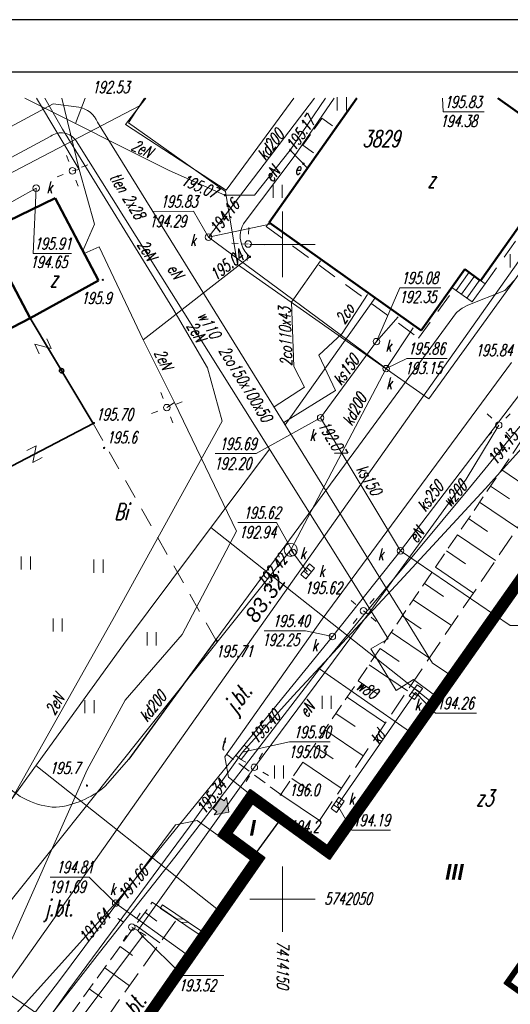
# Model space of a CAD drawing. Extents: x 7391510 to 7412510, y 5735368 to 5750218.
# Tile 11 of 15: x 7397742 to 7401488, y 5742699 to 5750218. Entities that reach past the tile are written whole.
import ezdxf
from ezdxf.enums import TextEntityAlignment as Align

# ---------------------------------------------------------------- set-up
doc = ezdxf.new("R2010")
doc.units = 0
for name, pattern in [('1', [0]), ('2', [1.5, 1, -0.5]), ('4', [2.5, 1.5, -1]), ('BGS', [0]), ('BUD', [0]), ('KOS', [2, 1, -1]), ('WSD', [2.45, 1.75, -0.7]), ('WSQ', [1.75, 1.25, -0.5])]:
    doc.linetypes.add(name, pattern=pattern)
for name, color, linetype, lineweight in [('0.05', 25, 'Continuous', 5), ('0.18', 222, 'Continuous', 18), ('0.30', 7, 'Continuous', 30), ('CHODNIK', 251, 'Continuous', 9), ('DZIALKI_L_0', 96, '1', 18), ('EBUOA_T_1_T_0', 7, 'Continuous', 25), ('EBUPP_L_1', 7, 'BUD', 50), ('EBUPP_L_1_L_0', 7, '1', 50), ('KANALIZACJ_T_0', 36, 'Continuous', 18), ('KRAWEDZ_L_1', 7, '2', 18), ('KRZYZE_L_0', 7, '1', 18), ('KRZYZE_T_0', 7, 'Continuous', 18), ('MUR_OPOR_L_0', 7, 'KOS', 18), ('NIEZIDENTYF_T_0', 7, 'Continuous', 18), ('NUMERY_DZIALEK_T_0', 96, 'Continuous', 25), ('NUMERY_UZYTKOW_T_0', 96, 'Continuous', 25), ('OGRODZENIE_L_0', 7, 'BGS', 35), ('PRZEHACZ_T_0', 7, 'Continuous', 15), ('RZEDNE_T_0', 7, 'Continuous', 18), ('SCHODY_L_0', 7, '1', 18), ('SDROK_T_0_T_0', 7, 'Continuous', 25), ('SDROK_T_1_T_0', 7, 'Continuous', 25), ('SDRPK_L_3_L_0', 7, '1', 18), ('SDRPK_L_5_L_0', 7, '1', 0), ('TELEFON_L_0', 30, '1', 18), ('TELEFON_T_0', 30, 'Continuous', 18), ('UCCOO_T_2_T_0', 212, 'Continuous', 18), ('UCCPOR_L_4_L_0', 212, '1', 18), ('UEEOA_T_3_T_0', 1, 'Continuous', 18), ('UEEOC_T_3_T_0', 1, 'Continuous', 18), ('UEEOO_T_3_T_0', 1, 'Continuous', 18), ('UEEPA_T_1_T_0', 1, 'Continuous', 18), ('UEEPA_T_3_T_0', 7, 'Continuous', 18), ('UEEPON_L_1_L_0', 1, '1', 18), ('UKKOA_T_0_T_0', 36, 'Continuous', 18), ('UKKOA_T_2_T_0', 36, 'Continuous', 18), ('UKKOC_T_0_T_0', 36, 'Continuous', 18), ('UKKOC_T_2_T_0', 36, 'Continuous', 18), ('UKKOO_T_0_T_0', 36, 'Continuous', 18), ('UKKOO_T_2_T_0', 36, 'Continuous', 18), ('UKKPA_T_1_T_0', 36, 'Continuous', 18), ('UKKPA_T_5_T_0', 36, 'Continuous', 18), ('UKKPOD_L_1_L_0', 36, '1', 18), ('UKKPOR_L_1_L_0', 36, '1', 18), ('UTTPA_T_2_T_0', 30, 'Continuous', 18), ('UTTPO_L_1_L_0', 30, '1', 18), ('UWWOO_T_0_T_0', 5, 'Continuous', 18), ('UWWPO_L_0_L_0', 5, '1', 18), ('UZBOA_L_0_L_0', 212, '1', 18), ('WUKOS_T_0_T_0', 34, 'Continuous', 18), ('WUKOS_T_1_T_0', 7, 'Continuous', 18), ('WUKPS_L_2_L_0', 7, '1', 18), ('ZAGOSPODAR_T_0', 7, 'Continuous', 18), ('zasilanie', 6, 'Continuous', 20)]:
    doc.layers.add(name, color=color, linetype=linetype, lineweight=lineweight)
doc.layers.add('WYMIARY', color=7, linetype='Continuous')
doc.styles.add('mapa', font='romans.shx', dxfattribs={"width": 0.67, "oblique": 15})
doc.styles.add('PS-opis-bg', font='ariali.ttf', dxfattribs={"height": 115})
doc.styles.add('style5', font='arialbi.ttf', dxfattribs={"height": 130})
doc.dimstyles.new('500', dxfattribs={"dimtxt": 115, "dimasz": 55, "dimexe": 50, "dimexo": 50, "dimgap": 34, "dimtad": 1, "dimlfac": 0.01, "dimzin": 1, "dimdsep": 46, "dimtxsty": 'PS-opis-bg', "dimblk": 'DOT', "dimcen": 30, "dimdle": 20, "dimclrd": 7, "dimclre": 7, "dimazin": 0, "dimtfac": 1.2, "dimtmove": 2, "dimatfit": 3, "dimldrblk": 'DOT', "dimfxl": 0, "dimtolj": 1, "dimlwd": 9, "dimlwe": 5, "dimarcsym": 0})

# ---------------------------------------------------------------- blocks, each defined once
blk = doc.blocks.new('PRH')
at = {"color": 0}
for p, q in [((-0.4, 0.5), (0.4, 0.5)), ((0.4, 0.5), (-0.4, -0.5)), ((-0.4, -0.5), (0.4, -0.5))]:
    blk.add_line(p, q, dxfattribs=at)
blk = doc.blocks.new('WSU')
h = blk.add_hatch(color=251)
edge = h.paths.add_edge_path()
edge.add_arc((0, 0), 0.05, 0, 360)
at = {"color": 251}
blk.add_circle((0, 0), 0.05, dxfattribs=at)
blk = doc.blocks.new('WLD')
at = {"color": 0}
blk.add_lwpolyline([(0.5, 0.25), (0.5, -0.25), (-0.5, -0.25), (-0.5, 0.25)], close=True, dxfattribs=at)
blk = doc.blocks.new('UGE')
blk.add_circle((0, 0), 0.0625)
blk = doc.blocks.new('ARM')
blk.add_circle((0, 0), 0.0625)
blk = doc.blocks.new('SLS')
at = {"color": 251}
blk.add_circle((0, 0), 0.25, dxfattribs=at)
blk = doc.blocks.new('LAT')
at = {"color": 0}
for p, q in [((-0.884, 0.884), (-0.534, 0.534)), ((0.884, 0.884), (0.534, 0.534)), ((-0.884, -0.884), (-0.534, -0.534)), ((0.884, -0.884), (0.534, -0.534))]:
    blk.add_line(p, q, dxfattribs=at)
blk = doc.blocks.new('WLZ')
at = {"color": 251}
blk.add_circle((0, 0), 0.25, dxfattribs=at)
blk.add_circle((0, 0), 0.25, dxfattribs=at)
blk = doc.blocks.new('KRA')
at = {"color": 0}
for p, q in [((-0.5, -0.25), (-0.5, 0.25)), ((-0.5, 0.25), (0.55, 0.25)), ((-0.15, 0.25), (-0.15, -0.25)), ((0.2, 0.25), (0.2, -0.25)), ((0.55, 0.25), (0.55, -0.25)), ((0.55, -0.25), (-0.5, -0.25))]:
    blk.add_line(p, q, dxfattribs=at)
blk = doc.blocks.new('WSP')
h = blk.add_hatch(color=256)
edge = h.paths.add_edge_path()
edge.add_arc((0, 0), 0.05, 0, 360)
at = {"color": 0}
blk.add_circle((0, 0), 0.05, dxfattribs=at)
blk = doc.blocks.new('TRA1')
at = {"color": 251}
for p, q in [((-0.35, -0.5), (-0.35, 0.5)), ((0.35, -0.5), (0.35, 0.5))]:
    blk.add_line(p, q, dxfattribs=at)
blk = doc.blocks.new('MAPA SZKIC')
at = {"color": 251, "linetype": 'ByBlock', "ltscale": 100}
blk.add_line((7440088.8, 5742646.7, 19571), (7439423.8, 5741734.7, 19564), dxfattribs=at)
at = {"layer": 'DZIALKI_L_0', "linetype": '1', "ltscale": 100}
for p, q in [((7437213.8, 5745528.7), (7439506.8, 5746724.7)), ((7439506.8, 5746724.7), (7439422.8, 5746595.7)), ((7439506.8, 5746724.7), (7439544.1, 5746782.5)), ((7441715.8, 5744487.7), (7443291.8, 5746670.7)), ((7439422.8, 5746595.7), (7440162.8, 5746070.7)), ((7440162.8, 5746070.7), (7440254.8, 5745512.7)), ((7440254.8, 5745512.7), (7441715.8, 5744487.7))]:
    blk.add_line(p, q, dxfattribs=at)
at = {"layer": 'EBUPP_L_1', "color": 251, "linetype": '1', "ltscale": 100}
blk.add_line((7439119.8, 5739188.7), (7440359.8, 5740967.7), dxfattribs=at)
at = {"layer": 'EBUPP_L_1_L_0', "color": 251, "linetype": '1', "ltscale": 100}
for p, q in [((7440496.8, 5745833.7), (7441166.2, 5746782.5)), ((7442241.2, 5746782.5), (7442687.8, 5746465.7)), ((7442602.8, 5746086.7), (7442110.8, 5745388.7)), ((7438861.8, 5746020.7), (7438324.8, 5745759.7)), ((7439192.8, 5745391.7), (7438861.8, 5746020.7)), ((7441657.8, 5745009.7), (7440496.8, 5745833.7)), ((7438324.8, 5745759.7), (7438671.8, 5745103.7)), ((7438324.8, 5745759.7), (7438671.8, 5745103.7)), ((7441989.8, 5745476.7), (7441657.8, 5745009.7)), ((7442110.8, 5745388.7), (7441989.8, 5745476.7)), ((7438671.8, 5745103.7), (7439192.8, 5745391.7)), ((7438671.8, 5745103.7), (7437505.8, 5744494.7)), ((7440939.8, 5741074.7), (7443194.8, 5744275.7)), ((7440107.8, 5741153.7), (7440350.8, 5741500.7)), ((7440350.8, 5741500.7), (7440939.8, 5741074.7)), ((7440359.8, 5740967.7), (7440107.8, 5741153.7)), ((7439119.8, 5739188.7), (7440359.8, 5740967.7))]:
    blk.add_line(p, q, dxfattribs=at)
at = {"layer": 'KRAWEDZ_L_1', "color": 251, "linetype": '2', "ltscale": 100}
for p, q in [((7440753.5, 5746423.7), (7440899.2, 5746630.2)), ((7440899.2, 5746630.2), (7441005.7, 5746555)), ((7440753.5, 5746423.7), (7440860, 5746348.5)), ((7440585, 5741464.5), (7440171.9, 5741772.4))]:
    blk.add_line(p, q, dxfattribs=at)
at = {"layer": 'KRZYZE_L_0', "color": 251, "linetype": '1', "ltscale": 100}
for p, q in [((7440598.8, 5745416.7), (7440598.8, 5745916.7)), ((7440348.8, 5745666.7), (7440848.8, 5745666.7)), ((7440598.8, 5740416.7), (7440598.8, 5740916.7)), ((7440348.8, 5740666.7), (7440848.8, 5740666.7))]:
    blk.add_line(p, q, dxfattribs=at)
at = {"layer": 'MUR_OPOR_L_0', "color": 251, "linetype": '1', "ltscale": 100}
for p, q in [((7439665.1, 5740597.3), (7439682.1, 5740621.8)), ((7439682.1, 5740621.8), (7439978.6, 5740420.9)), ((7439665.1, 5740597.3), (7439961.6, 5740396.5)), ((7439790.3, 5740512.5), (7439836.9, 5740516.9)), ((7439827.3, 5740487.4), (7439873.9, 5740491.9))]:
    blk.add_line(p, q, dxfattribs=at)
at = {"layer": 'OGRODZENIE_L_0', "color": 251, "linetype": 'BGS', "ltscale": 100}
for p, q in [((7439151.8, 5744299.7, 19570), (7438671.8, 5745103.7)), ((7437506.8, 5743435.7), (7439151.8, 5744299.7, 19570))]:
    blk.add_line(p, q, dxfattribs=at)
at = {"layer": 'OGRODZENIE_L_0', "color": 251, "linetype": '1', "ltscale": 100}
blk.add_circle((7438911.8, 5744701.7, 9785), 16.9, dxfattribs=at)
at = {"layer": 'SCHODY_L_0', "color": 251, "linetype": '1', "ltscale": 100}
for p, q in [((7442022.5, 5745453.5), (7441924, 5745315)), ((7441989.8, 5745476.7), (7442144.7, 5745366.6)), ((7442063.2, 5745424.5), (7441964.8, 5745286)), ((7442104, 5745395.5), (7442005.5, 5745257)), ((7442144.7, 5745366.6), (7442046.3, 5745228)), ((7441891.3, 5745338.2), (7442046.3, 5745228))]:
    blk.add_line(p, q, dxfattribs=at)
at = {"layer": 'SDRPK_L_3_L_0', "color": 251, "linetype": '1', "ltscale": 100}
for p, q in [((7439554.8, 5746782.5), (7439399.7, 5746581.7)), ((7440543.7, 5746592.9), (7440685.8, 5746782.5)), ((7439399.7, 5746581.7), (7440169.2, 5746081.5)), ((7440169.2, 5746081.5), (7440543.7, 5746592.9)), ((7442367.8, 5745389.7, 19584), (7442295.8, 5745315.7, 19583)), ((7442345.4, 5744763.5), (7440901.3, 5742804.1)), ((7440901.3, 5742804.1), (7440158.4, 5741753.3)), ((7440158.4, 5741753.3), (7440186.5, 5741598.3)), ((7440186.5, 5741598.3), (7440334.9, 5741478.1)), ((7439781.8, 5741233.9), (7438887, 5740036)), ((7439946.8, 5741268.1), (7439781.8, 5741233.9)), ((7440107.8, 5741153.7), (7439946.8, 5741268.1)), ((7438887, 5740036), (7438557.3, 5739604.6))]:
    blk.add_line(p, q, dxfattribs=at)
at = {"layer": 'SDRPK_L_3_L_0', "color": 251, "ltscale": 100}
blk.add_line((7439243.8, 5741528.7, 19493), (7439423.8, 5741734.7, 19564), dxfattribs=at)
at = {"layer": 'SDRPK_L_3_L_0', "color": 251, "ltscale": 100, "elevation": 19583}
blk.add_lwpolyline([(7442295.8, 5745315.7), (7442012.8, 5745202.7), (7441968.8, 5745179.7), (7441926.8, 5745147.7), (7441178.8, 5744126.7), (7440088.8, 5742646.7)], dxfattribs=at)
at = {"layer": 'SDRPK_L_3_L_0', "color": 251, "ltscale": 100}
for centre, radius, start, end in [((7438897.1, 5741944.8, 19493), 577.7, 221.40106, 267.28941), ((7438800.3, 5742044.1, 19493), 679.9, 275.86599, 310.71454)]:
    blk.add_arc(centre, radius, start, end, dxfattribs=at)
at = {"layer": 'SDRPK_L_5_L_0', "color": 251, "linetype": '4', "ltscale": 100}
for p, q in [((7442144.7, 5745366.6), (7442665.5, 5746094.1)), ((7440496.8, 5745833.7), (7440473.9, 5745802.6)), ((7440473.9, 5745802.6), (7441637.8, 5744951.5)), ((7441637.8, 5744951.5), (7441908.4, 5745326.1)), ((7438670.8, 5745102.7, 19573), (7439151.8, 5744299.7, 19570)), ((7439151.8, 5744299.7, 19570), (7440088.8, 5742646.7, 19571))]:
    blk.add_line(p, q, dxfattribs=at)
at = {"layer": 'TELEFON_L_0', "linetype": '1', "ltscale": 100}
for p, q in [((7442146.6, 5743800.7), (7442495.2, 5744185.8)), ((7441463, 5743060.5), (7442146.6, 5743800.7)), ((7440680.2, 5742220.2), (7441463, 5743060.5)), ((7440293.1, 5741787.7), (7440680.2, 5742220.2)), ((7439885.6, 5741216.1), (7440293.1, 5741787.7)), ((7438967.5, 5739973.4), (7439885.6, 5741216.1)), ((7438388, 5739162.5), (7438967.5, 5739973.4))]:
    blk.add_line(p, q, dxfattribs=at)
at = {"layer": 'UCCPOR_L_4_L_0', "linetype": '1', "ltscale": 100}
for p, q in [((7440665.8, 5745224.4), (7440889.1, 5745542.2)), ((7441246.8, 5745283.2), (7441054.5, 5744985.2)), ((7440683.8, 5744733.7), (7440665.8, 5745224.4)), ((7441054.5, 5744985.2), (7440876.5, 5744821.5)), ((7440876.5, 5744821.5), (7441002.4, 5744550)), ((7440765.8, 5744576.1), (7440683.8, 5744733.7)), ((7440533.7, 5744424.9), (7440765.8, 5744576.1)), ((7441002.4, 5744550), (7440607.6, 5744305.7))]:
    blk.add_line(p, q, dxfattribs=at)
at = {"layer": 'UEEOC_T_3_T_0', "ltscale": 100}
for p, q in [((7439016.8, 5746589.3), (7439090.9, 5746782.5)), ((7439529.6, 5740382.6), (7439836.6, 5740082.7)), ((7439836.6, 5740082.7), (7440149.3, 5740082.7))]:
    blk.add_line(p, q, dxfattribs=at)
at = {"layer": 'UEEPON_L_1_L_0', "linetype": '1', "ltscale": 100}
for p, q in [((7438631.6, 5746782.5), (7439733, 5746230)), ((7438721.3, 5746782.5), (7439047, 5746238.4)), ((7438782.8, 5746782.5), (7438918.7, 5746547.2)), ((7440657.9, 5746387), (7440927, 5746782.5)), ((7440686.9, 5746338), (7440993.2, 5746782.5)), ((7438918.7, 5746547.2), (7439761, 5745176)), ((7440313.4, 5745842.6), (7440686.9, 5746338)), ((7440384.2, 5746042.7), (7440657.9, 5746387)), ((7440657.9, 5746387), (7440789.7, 5746248.8)), ((7439047, 5746238.4), (7438994, 5746228.3)), ((7439733, 5746230), (7440159.2, 5746042.5)), ((7440159.2, 5746042.5), (7440384.2, 5746042.7)), ((7440284.6, 5745668.6), (7440335.6, 5745669.6)), ((7439197.6, 5745648.5), (7439085, 5745596.6)), ((7439534.3, 5744936.8), (7439197.6, 5745648.5)), ((7439534.3, 5744936.8), (7440348.7, 5745571.6)), ((7439761, 5745176), (7440026.5, 5744724.3)), ((7439774.7, 5744458), (7439534.3, 5744936.8)), ((7440026.5, 5744724.3), (7440136.9, 5744316.4)), ((7439774.7, 5744458), (7439715.8, 5744420)), ((7440247.7, 5743475.5), (7439774.7, 5744458)), ((7440136.9, 5744316.4), (7439303.3, 5742802.5)), ((7442248.9, 5744285.4), (7442001.3, 5743873.1)), ((7442001.3, 5743873.1), (7441251.3, 5742842.4)), ((7440247.7, 5743475.5), (7439831.4, 5742687)), ((7439303.3, 5742802.5), (7437802.8, 5740139.9)), ((7441251.3, 5742842.4), (7440383.4, 5741673.5)), ((7441251.3, 5742842.4), (7441217.3, 5742867.4)), ((7439831.4, 5742687), (7439397.9, 5742186.6)), ((7439397.9, 5742186.6), (7439107.4, 5741653.3)), ((7440383.4, 5741673.5), (7439493.6, 5740426.6)), ((7439107.4, 5741653.3), (7438215.3, 5739650.3)), ((7439493.6, 5740426.6), (7439447.6, 5740453.6)), ((7439493.6, 5740426.6), (7439529.6, 5740382.6)), ((7439529.6, 5740382.6), (7438522.9, 5739043.6))]:
    blk.add_line(p, q, dxfattribs=at)
for centre, radius, start, end in [((7440472.8, 5745726.8), 197, 143.99544, 197.19311), ((7440480.6, 5745728.5), 205, 197.00443, 229.93539)]:
    blk.add_arc(centre, radius, start, end, dxfattribs=at)
at = {"layer": 'UKKOA_T_0_T_0', "ltscale": 100}
for p, q in [((7441820.7, 5746782.5), (7441825.4, 5746679)), ((7441825.4, 5746679), (7442138.1, 5746679.2)), ((7439604.9, 5745918.9), (7439917.6, 5745919.2)), ((7440032.9, 5745721.4), (7439917.6, 5745919.2)), ((7441389, 5744717.9), (7441547.1, 5744795.4)), ((7441547.1, 5744795.4), (7441856.6, 5744795.6)), ((7440889.5, 5744341.3), (7440396.3, 5744068.7)), ((7440083.6, 5744068.7), (7440396.3, 5744068.7)), ((7440258.1, 5743542.2), (7440551.2, 5743542.4)), ((7440681.8, 5743311.7), (7440551.2, 5743542.4)), ((7441614.9, 5742245.2), (7441767.6, 5742087.7)), ((7441767.6, 5742087.7), (7442080.3, 5742087.9)), ((7441017.9, 5741384.7), (7441126.5, 5741194)), ((7441126.5, 5741194), (7441422.9, 5741194.2))]:
    blk.add_line(p, q, dxfattribs=at)
at = {"layer": 'UKKOA_T_2_T_0', "ltscale": 100}
for p, q in [((7438717.5, 5746096.4), (7438695, 5745597.4)), ((7438695, 5745597.4), (7438988.2, 5745597.4)), ((7441316.6, 5744924), (7441494.8, 5745335.7)), ((7441494.8, 5745335.7), (7441807.5, 5745335.7)), ((7441498.5, 5743326.8), (7442337.1, 5742757.3)), ((7442337.1, 5742757.3), (7442649.8, 5742757.3)), ((7440458.4, 5742715.9), (7440774.4, 5742715.9)), ((7440979.1, 5742672.1), (7440774.4, 5742715.9)), ((7438823.3, 5740835.4), (7439123, 5740835.4)), ((7439324.5, 5740636.7), (7439123, 5740835.4))]:
    blk.add_line(p, q, dxfattribs=at)
at = {"layer": 'UKKPA_T_1_T_0', "ltscale": 100}
blk.add_circle((7440661.3, 5743333.6), 50, dxfattribs=at)
at = {"layer": 'UKKPOD_L_1_L_0', "linetype": '1', "ltscale": 100}
for p, q in [((7440842.1, 5746782.5), (7440032.9, 5745721.4)), ((7440032.9, 5745721.4), (7440502.3, 5745822.2)), ((7440032.9, 5745721.4), (7441389, 5744717.9)), ((7441389, 5744717.9), (7441595.9, 5745030.4)), ((7441389, 5744717.9), (7440661.3, 5743333.6)), ((7438150.2, 5740187.7), (7440661.3, 5743333.6)), ((7441614.9, 5742245.2), (7441017.9, 5741384.7)), ((7438930.8, 5739651.5), (7438150.2, 5740187.7))]:
    blk.add_line(p, q, dxfattribs=at)
blk.add_lwpolyline([(7440661.3, 5743333.6), (7440785.9, 5743166.6)], dxfattribs=at)
at = {"layer": 'UKKPOR_L_1_L_0', "linetype": '1', "ltscale": 100}
for p, q in [((7438125.9, 5745766.6), (7438717.5, 5746096.4)), ((7441316.6, 5744924), (7441480.9, 5745113.7)), ((7440889.5, 5744341.3), (7441316.6, 5744924)), ((7442409.4, 5744523.1), (7441498.5, 5743326.8)), ((7441498.5, 5743326.8), (7440889.5, 5744341.3)), ((7441498.5, 5743326.8), (7440979.1, 5742672.1)), ((7439324.5, 5740636.7), (7440979.1, 5742672.1)), ((7438161.5, 5739345.8), (7439324.5, 5740636.7)), ((7439324.5, 5740636.7), (7439859.3, 5740249.8))]:
    blk.add_line(p, q, dxfattribs=at)
at = {"layer": 'UTTPA_T_2_T_0', "ltscale": 100}
for p, q in [((7440293.1, 5741787.7), (7440650.7, 5741866.6)), ((7440650.7, 5741866.6), (7440963.4, 5741866.6))]:
    blk.add_line(p, q, dxfattribs=at)
at = {"layer": 'UTTPO_L_1_L_0', "linetype": '1', "ltscale": 100}
for p, q in [((7438913.2, 5746782.5), (7439047, 5746238.4)), ((7439047, 5746238.4), (7439162.4, 5745820.5)), ((7439162.4, 5745820.5), (7439074.3, 5745616.9))]:
    blk.add_line(p, q, dxfattribs=at)
at = {"layer": 'UWWPO_L_0_L_0', "linetype": '1', "ltscale": 100}
for p, q in [((7442025.8, 5743807.9), (7442991.6, 5744988.1)), ((7441209.4, 5742824.4), (7442025.8, 5743807.9)), ((7440881.6, 5742425.8), (7441209.4, 5742824.4)), ((7440881.6, 5742425.8), (7439776.7, 5740986.5)), ((7441567.4, 5741947.1), (7440881.6, 5742425.8)), ((7439776.7, 5740986.5), (7439202, 5740259.4)), ((7439202, 5740259.4), (7438756.4, 5739687.3))]:
    blk.add_line(p, q, dxfattribs=at)
at = {"layer": 'UZBOA_L_0_L_0', "linetype": '1', "ltscale": 100}
for p, q in [((7438846.5, 5746740.2), (7437390.2, 5745955.7)), ((7439043.5, 5746714.4), (7438846.5, 5746740.2)), ((7441537.3, 5742804.7), (7439186.6, 5746599.5)), ((7437336.5, 5745693.6), (7438828.7, 5746492.1)), ((7439022.8, 5746456.3), (7441312.3, 5742804.4)), ((7440617.8, 5744289.2), (7441306.3, 5745259.2)), ((7440499.1, 5744101.6), (7439384.2, 5742611.8)), ((7440052.3, 5743504.6), (7441720.4, 5742182.9)), ((7441312.3, 5742804.4), (7441405.5, 5742654.5)), ((7441537.3, 5742804.7), (7441744.7, 5742468.8)), ((7441405.5, 5742654.5), (7441272.6, 5742578.4)), ((7439384.2, 5742611.8), (7438104.2, 5740844)), ((7441272.6, 5742578.4), (7441465.9, 5742260.6)), ((7441744.7, 5742468.8), (7441870.8, 5742385)), ((7441465.9, 5742260.6), (7441598.8, 5742344.7)), ((7441598.8, 5742344.7), (7441759.9, 5742224.8)), ((7438714.1, 5741686.3), (7440097.9, 5740592.1))]:
    blk.add_line(p, q, dxfattribs=at)
for centre, radius, start, end in [((7439012.4, 5746528.9), 188, 22.03974, 80.45925), ((7438909, 5746383.6), 135, 32.59889, 126.4943)]:
    blk.add_arc(centre, radius, start, end, dxfattribs=at)
at = {"layer": 'WUKPS_L_2_L_0', "color": 251, "linetype": 'WSQ', "ltscale": 100}
for p, q in [((7440585, 5741464.5), (7442670.7, 5744532.4)), ((7438770.8, 5739495.6), (7439603.3, 5740642.4))]:
    blk.add_line(p, q, dxfattribs=at)
at = {"layer": 'WUKPS_L_2_L_0', "color": 251, "linetype": 'WSD', "ltscale": 100}
for p, q in [((7440880.5, 5741266.1), (7442952.7, 5744331.3)), ((7438970.3, 5739356.5), (7439790.3, 5740512.5))]:
    blk.add_line(p, q, dxfattribs=at)
at = {"layer": 'WUKPS_L_2_L_0', "color": 251, "linetype": '1', "ltscale": 100}
for p, q in [((7442271.7, 5743945.5), (7442559.6, 5743749.7)), ((7442187.3, 5743821.5), (7442331.5, 5743723.5)), ((7442103, 5743697.4), (7442391.6, 5743501.2)), ((7442018.7, 5743573.4), (7442163.1, 5743475.1)), ((7441934.3, 5743449.3), (7442223.5, 5743252.7)), ((7441850, 5743325.3), (7441994.8, 5743226.8)), ((7441765.7, 5743201.2), (7442055.5, 5743004.1)), ((7441681.3, 5743077.2), (7441826.4, 5742978.5)), ((7441597, 5742953.1), (7441887.5, 5742755.6)), ((7441512.7, 5742829.1), (7441658.1, 5742730.2)), ((7441428.3, 5742705), (7441719.5, 5742507.1)), ((7441344, 5742581), (7441489.7, 5742481.9)), ((7441259.7, 5742456.9), (7441551.5, 5742258.5)), ((7441175.3, 5742332.9), (7441321.4, 5742233.6)), ((7441091, 5742208.8), (7441383.4, 5742010)), ((7441006.7, 5742084.8), (7441153, 5741985.2)), ((7440922.3, 5741960.7), (7441215.4, 5741761.5)), ((7440838, 5741836.6), (7440984.7, 5741736.9)), ((7440753.7, 5741712.6), (7441047.4, 5741512.9)), ((7440669.3, 5741588.5), (7440816.4, 5741488.6)), ((7440585, 5741464.5), (7440880.5, 5741266.1)), ((7439603.3, 5740642.4), (7439790.3, 5740512.5)), ((7439547.7, 5740565.8), (7439639.9, 5740498.9)), ((7439475.8, 5740466.7), (7439662, 5740331.6)), ((7439358.3, 5740304.9), (7439452.3, 5740236.7)), ((7439240.8, 5740143), (7439430.5, 5740005.3)), ((7439123.3, 5739981.2), (7439219, 5739911.7))]:
    blk.add_line(p, q, dxfattribs=at)
at = {"layer": 'WUKPS_L_2_L_0', "linetype": '1', "ltscale": 100}
blk.add_point((7440585, 5741464.5), dxfattribs=at)
at = {"layer": 'PRZEHACZ_T_0', "color": 251}
for p, xscale, yscale, zscale, rotation in [((7438770.3, 5744888.1), 99.99999999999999, 99.99999999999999, 99.99999999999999, 114.5503219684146), ((7438704.4, 5744064.8, 14247.6), 100, 100, 100, 26.79818257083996)]:
    blk.add_blockref('PRH', p, dxfattribs=dict(at, xscale=xscale, yscale=yscale, zscale=zscale, rotation=rotation))
at = {"layer": 'RZEDNE_T_0', "color": 251, "xscale": 100, "yscale": 100, "zscale": 100}
for p in [(7439225.5, 5745395.9), (7439158.8, 5744302.2), (7439236.1, 5744112.1), (7440094.3, 5742641), (7439105.6, 5741533.9)]:
    blk.add_blockref('WSU', p, dxfattribs=at)
at = {"layer": 'TELEFON_T_0', "xscale": 100, "yscale": 100, "zscale": 100, "rotation": 51.6162759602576}
blk.add_blockref('WLD', (7440293.1, 5741787.7), dxfattribs=at)
at = {"layer": 'UEEOC_T_3_T_0'}
for p, xscale, yscale, zscale, rotation in [((7440657.9, 5746387), 100.0000000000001, 100.0000000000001, 100.0000000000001, 244.0465968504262), ((7440159.2, 5746042.5), 100, 100, 100, 212.9169032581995), ((7440348.7, 5745571.6), 99.99999999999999, 99.99999999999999, 99.99999999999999, 318.1048900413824), ((7439529.6, 5740382.6), 100, 100, 100, 331.4147942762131)]:
    blk.add_blockref('UGE', p, dxfattribs=dict(at, xscale=xscale, yscale=yscale, zscale=zscale, rotation=rotation))
at = {"layer": 'UEEPA_T_1_T_0', "xscale": 100, "yscale": 100, "zscale": 100, "rotation": 271.095703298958}
blk.add_blockref('ARM', (7440758, 5746282.1), dxfattribs=at)
at = {"layer": 'UEEPA_T_3_T_0', "color": 251}
for p, xscale, yscale, zscale, rotation in [((7438994, 5746228.3), 100, 100, 100, 65.94631337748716), ((7440335.6, 5745669.6), 100.0000000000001, 100.0000000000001, 100.0000000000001, 131.9150944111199), ((7439715.8, 5744420), 100, 100, 100, 336.2955023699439), ((7442248.9, 5744285.4), 100, 100, 100, 270.0260000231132), ((7441217.3, 5742867.4), 100, 100, 100, 5.094409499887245), ((7440383.4, 5741673.5), 99.99999999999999, 99.99999999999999, 99.99999999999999, 14.99550636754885), ((7439447.6, 5740453.6), 100, 100, 100, 13.74610087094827)]:
    blk.add_blockref('LAT', p, dxfattribs=dict(at, xscale=xscale, yscale=yscale, zscale=zscale, rotation=rotation))
at = {"layer": 'UEEPA_T_3_T_0'}
for p, xscale, yscale, zscale, rotation in [((7438994, 5746228.3), 100, 100, 100, 0.05790998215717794), ((7440335.6, 5745669.6), 100, 100, 100, 0.05588824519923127), ((7439715.8, 5744420), 100, 100, 100, 0.05588824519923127), ((7442248.9, 5744285.4), 100, 100, 100, 0.05269171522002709), ((7441217.3, 5742867.4), 100, 100, 100, 0.0541943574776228), ((7440383.4, 5741673.5), 99.99999999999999, 99.99999999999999, 99.99999999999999, 0.05509594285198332), ((7439447.6, 5740453.6), 100, 100, 100, 0.05580628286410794)]:
    blk.add_blockref('SLS', p, dxfattribs=dict(at, xscale=xscale, yscale=yscale, zscale=zscale, rotation=rotation))
at = {"layer": 'UKKPA_T_1_T_0'}
for name, p, xscale, yscale, zscale, rotation in [('WLZ', (7440032.9, 5745721.4), 100, 100, 100, 0.05629805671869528), ('WLZ', (7441389, 5744717.9), 100, 100, 100, 0.05411239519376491), ('WLZ', (7440676.8, 5743313.7, 19562), 99.99999999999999, 99.99999999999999, 99.99999999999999, 0.05479541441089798), ('KRA', (7440788.8, 5743167.7), 100, 100, 100, 50.30539875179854), ('KRA', (7441614.9, 5742245.2), 100, 100, 100, 53.44878839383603), ('KRA', (7441017.9, 5741384.7), 100, 100, 100, 55.01951330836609)]:
    blk.add_blockref(name, p, dxfattribs=dict(at, xscale=xscale, yscale=yscale, zscale=zscale, rotation=rotation))
at = {"layer": 'UKKPA_T_5_T_0'}
for p, xscale, yscale, zscale, rotation in [((7438717.5, 5746096.4), 99.99999999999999, 99.99999999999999, 99.99999999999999, 0.05799194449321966), ((7441316.6, 5744924), 100, 100, 100, 0.0541943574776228), ((7440889.5, 5744341.3), 99.99999999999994, 99.99999999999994, 99.99999999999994, 0.05471345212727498), ((7441498.5, 5743326.8), 100, 100, 100, 0.05381186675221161), ((7440979.1, 5742672.1), 100, 100, 100, 0.05449488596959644), ((7439324.5, 5740636.7), 100, 100, 100, 0.05580628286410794)]:
    blk.add_blockref('WLZ', p, dxfattribs=dict(at, xscale=xscale, yscale=yscale, zscale=zscale, rotation=rotation))
at = {"layer": 'WUKOS_T_0_T_0', "color": 251}
for p, xscale, yscale, zscale, rotation in [((7440585, 5741464.5), 99.99999999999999, 99.99999999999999, 99.99999999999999, 0.05498665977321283), ((7440880.5, 5741266.1), 100, 100, 100, 0.05490469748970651)]:
    blk.add_blockref('WSP', p, dxfattribs=dict(at, xscale=xscale, yscale=yscale, zscale=zscale, rotation=rotation))
at = {"layer": 'ZAGOSPODAR_T_0', "color": 251, "xscale": 100, "yscale": 100, "zscale": 100}
for p in [(7441051.5, 5746739.7), (7440560.9, 5746071.2), (7442372.1, 5745540.8), (7438638.6, 5743232.6), (7439193.9, 5743209.3), (7438882.2, 5742760.3), (7439599.2, 5742654.3), (7440935, 5742169.9), (7439125.3, 5742136.8), (7440571.4, 5741637.3)]:
    blk.add_blockref('TRA1', p, dxfattribs=at)
at = {"layer": 'EBUOA_T_1_T_0', "color": 251, "ltscale": 100, "style": 'mapa', "oblique": 15, "width": 0.67}
for s, p in [('z', (7441735, 5746161.4)), ('z', (7438851.3, 5745402.1)), ('z3', (7442142.2, 5741440))]:
    blk.add_text(s, height=125, dxfattribs=at).set_placement(p, align=Align.MIDDLE)
at = {"layer": 'KANALIZACJ_T_0', "ltscale": 100, "style": 'mapa', "oblique": 15, "width": 0.67}
for p in [(7441607, 5742151.2), (7441101.6, 5741433.5)]:
    blk.add_text('k', height=90, dxfattribs=at).set_placement(p, align=Align.MIDDLE_LEFT)
at = {"layer": 'KRZYZE_T_0', "color": 251, "ltscale": 100, "style": 'mapa', "oblique": 15, "width": 0.67}
blk.add_text('5742050', height=90, dxfattribs=at).set_placement((7440918.3, 5740670.1), align=Align.MIDDLE_LEFT)
blk.add_text('7414150', height=90, rotation=270, dxfattribs=at).set_placement((7440601.7, 5740346.1), align=Align.MIDDLE_LEFT)
at = {"layer": 'NIEZIDENTYF_T_0', "color": 251, "ltscale": 100, "style": 'mapa', "oblique": 15, "width": 0.67}
blk.add_text('tlen 2x28', height=90, rotation=301.94997, dxfattribs=at).set_placement((7439312.2, 5746201.7), align=Align.MIDDLE_LEFT)
at = {"layer": 'NUMERY_DZIALEK_T_0', "ltscale": 100, "style": 'mapa', "oblique": 15, "width": 0.67}
blk.add_text('3829', height=125, dxfattribs=at).set_placement((7441206.9, 5746536), align=Align.TOP_LEFT)
at = {"layer": 'NUMERY_UZYTKOW_T_0', "ltscale": 100, "style": 'mapa', "oblique": 15, "width": 0.67}
blk.add_text('Bi', height=125, dxfattribs=at).set_placement((7439313.5, 5743687), align=Align.TOP_LEFT)
at = {"layer": 'RZEDNE_T_0', "color": 251, "ltscale": 100, "style": 'mapa', "oblique": 15, "width": 0.67}
for s, p in [('195.9', (7439059.9, 5745257.1)), ('195.70', (7439173.1, 5744367.2)), ('195.6', (7439255.6, 5744192.4)), ('195.71', (7440088.7, 5742559.5)), ('195.7', (7438819.4, 5741667.9))]:
    blk.add_text(s, height=90, dxfattribs=at).set_placement(p, align=Align.MIDDLE_LEFT)
at = {"layer": 'SDROK_T_0_T_0', "color": 251, "ltscale": 100, "style": 'mapa', "oblique": 15, "width": 0.67}
blk.add_text('j.bt.', height=125, rotation=53.00581, dxfattribs=at).set_placement((7440141.2, 5742151), align=Align.TOP_LEFT)
at = {"layer": 'SDROK_T_1_T_0', "color": 251, "ltscale": 100, "style": 'mapa', "oblique": 15, "width": 0.67}
blk.add_text('j.bt.', height=125, dxfattribs=at).set_placement((7438781.2, 5740662.1), align=Align.TOP_LEFT)
blk.add_text('bt.', height=125, rotation=55.46919, dxfattribs=at).set_placement((7439378.3, 5739837.5), align=Align.TOP_LEFT)
at = {"layer": 'UCCOO_T_2_T_0', "ltscale": 100, "style": 'mapa', "oblique": 15, "width": 0.67}
for s, rotation, p in [('2co110x43', 92.00559, (7440673.5, 5744738.9)), ('2co', 57.0366, (7441072.5, 5745049.9)), ('2co150x100x50', 301.58481, (7440107.8, 5744854.7))]:
    blk.add_text(s, height=90, rotation=rotation, dxfattribs=at).set_placement(p)
at = {"layer": 'UEEOA_T_3_T_0', "ltscale": 100, "style": 'mapa', "oblique": 15, "width": 0.67}
blk.add_text('e', height=90, rotation=0.05581, dxfattribs=at).set_placement((7440737, 5746290), align=Align.TOP_RIGHT)
at = {"layer": 'UEEOC_T_3_T_0', "ltscale": 100, "style": 'mapa', "oblique": 15, "width": 0.67}
for s, p in [('192.53', (7439144.2, 5746912.6)), ('193.52', (7439804.5, 5740052.7))]:
    blk.add_text(s, height=90, dxfattribs=at).set_placement(p, align=Align.TOP_LEFT)
blk.add_text('195.17', height=90, rotation=55.30679, dxfattribs=at).set_placement((7440691.9, 5746372.8))
for s, rotation, p in [('195.07', 336.64581, (7440076.8, 5746013.5)), ('195.04', 37.7967, (7440312.7, 5745559.6))]:
    blk.add_text(s, height=90, rotation=rotation, dxfattribs=at).set_placement(p, align=Align.RIGHT)
at = {"layer": 'UEEOO_T_3_T_0', "ltscale": 100, "style": 'mapa', "oblique": 15, "width": 0.67}
for s, rotation, p in [('2eN', 333.427, (7439436.8, 5746392.7)), ('eN', 303.50603, (7439714.2, 5745479.6)), ('2eN', 301.51529, (7439860.7, 5745044.3)), ('eN', 54.08621, (7441623.8, 5743379.8)), ('2eN', 60.34001, (7438859.4, 5742064.8))]:
    blk.add_text(s, height=90, rotation=rotation, dxfattribs=at).set_placement(p)
for s, rotation, p in [('eN', 54.22669, (7440449.4, 5746188)), ('2eN', 301.4158, (7439562.6, 5745712.1)), ('2eN', 296.01551, (7439696.2, 5744878.4)), ('eN', 53.2459, (7440715, 5742100.9))]:
    blk.add_text(s, height=90, rotation=rotation, dxfattribs=at).set_placement(p, align=Align.TOP_LEFT)
at = {"layer": 'UKKOA_T_0_T_0', "ltscale": 100, "style": 'mapa', "oblique": 15, "width": 0.67}
for s, rotation, p in [('195.83', 0.04999, (7441833.4, 5746799)), ('194.38', 0.05471, (7441800.7, 5746653.6)), ('194.29', 0.0566, (7439579, 5745888.7)), ('k', 0.05649, (7439892, 5745744.6)), ('k', 0.05389, (7441383.7, 5744937.4)), ('195.86', 0.04999, (7441555.1, 5744915.4)), ('193.15', 0.05381, (7441531.2, 5744766.7)), ('k', 0.05389, (7441388.9, 5744651.2)), ('k', 0.05389, (7440803.7, 5744256.2)), ('192.94', 0.0548, (7440264.7, 5743513.8)), ('k', 0.05471, (7440731.4, 5743352.1)), ('k', 0.05471, (7440874.2, 5743217.6))]:
    blk.add_text(s, height=90, rotation=rotation, dxfattribs=at).set_placement(p, align=Align.TOP_LEFT)
for s, rotation, p in [('195.83', 0.05999, (7439949.7, 5745994.3)), ('195.62', 0.04999, (7440583.3, 5743617.4)), ('195.62', 0.04999, (7441051.2, 5743044.1))]:
    blk.add_text(s, height=90, rotation=rotation, dxfattribs=at).set_placement(p, align=Align.MIDDLE_RIGHT)
for s, p in [('195.69', (7440115.7, 5744188.7)), ('192.20', (7440075.5, 5744038.7))]:
    blk.add_text(s, height=90, dxfattribs=at).set_placement(p, align=Align.TOP_LEFT)
for s, p in [('194.26', (7441775.6, 5742117.7)), ('194.19', (7441134.5, 5741224))]:
    blk.add_text(s, height=90, rotation=0.04999, dxfattribs=at).set_placement(p)
at = {"layer": 'UKKOA_T_2_T_0', "ltscale": 100, "style": 'mapa', "oblique": 15, "width": 0.67}
for rotation, p in [(0.05799, (7438795.6, 5746148)), (0.054, (7441324.9, 5743345.1)), (0.0546, (7440821.7, 5742651)), (0.05581, (7439278.7, 5740788.5))]:
    blk.add_text('k', height=90, rotation=rotation, dxfattribs=at).set_placement(p, align=Align.TOP_LEFT)
for s, p in [('195.91', (7438703.1, 5745717.4)), ('194.65', (7438670.9, 5745576.7)), ('195.08', (7441502.9, 5745455.7)), ('192.35', (7441487.7, 5745310.4)), ('192.25', (7440442.5, 5742691.9)), ('191.69', (7438810.8, 5740805.4))]:
    blk.add_text(s, height=90, dxfattribs=at).set_placement(p, align=Align.TOP_LEFT)
for s, p in [('195.40', (7440806.5, 5742790.9)), ('194.81', (7439155.1, 5740910.4))]:
    blk.add_text(s, height=90, dxfattribs=at).set_placement(p, align=Align.MIDDLE_RIGHT)
at = {"layer": 'UKKOC_T_0_T_0', "ltscale": 100, "style": 'mapa', "oblique": 15, "width": 0.67}
blk.add_text('194.16', height=90, rotation=52.67039, dxfattribs=at).set_placement((7440104.1, 5745738.2))
blk.add_text('192.42', height=90, rotation=51.50169, dxfattribs=at).set_placement((7440642.4, 5743253.2), align=Align.RIGHT)
at = {"layer": 'UKKOC_T_2_T_0', "ltscale": 100, "style": 'mapa', "oblique": 15, "width": 0.67}
for s, rotation, p in [('192.07', 300.97549, (7440865.9, 5744284.4)), ('191.66', 50.89271, (7439402.2, 5740651.9))]:
    blk.add_text(s, height=90, rotation=rotation, dxfattribs=at).set_placement(p)
blk.add_text('191.64', height=90, rotation=47.98199, dxfattribs=at).set_placement((7439291, 5740534.7), align=Align.RIGHT)
at = {"layer": 'UKKOO_T_0_T_0', "ltscale": 100, "style": 'mapa', "oblique": 15, "width": 0.67}
for s, rotation, p in [('kd200', 52.6705, (7440466.5, 5746302.4)), ('kd200', 62.05081, (7441128.6, 5744275.6)), ('kd200', 51.50139, (7439564.4, 5742013)), ('kd', 55.25051, (7441335.2, 5741842))]:
    blk.add_text(s, height=90, rotation=rotation, dxfattribs=at).set_placement(p)
at = {"layer": 'UKKOO_T_2_T_0', "ltscale": 100, "style": 'mapa', "oblique": 15, "width": 0.67}
for s, rotation, p in [('ks150', 53.75861, (7441046.4, 5744582.6)), ('ks150', 300.9754, (7441158, 5743949.9)), ('ks250', 52.71509, (7441688.2, 5743619.4))]:
    blk.add_text(s, height=90, rotation=rotation, dxfattribs=at).set_placement(p)
at = {"layer": 'UTTPA_T_2_T_0', "ltscale": 100, "style": 'mapa', "oblique": 15, "width": 0.67}
for s, rotation, p in [('195.40', 48.76404, (7440368.8, 5741874.8)), ('195.34', 52.54321, (7439968.1, 5741334.5))]:
    blk.add_text(s, height=90, rotation=rotation, dxfattribs=at).set_placement(p, align=Align.MIDDLE_LEFT)
for s, p in [('195.90', (7440682.9, 5741986.6)), ('t', (7440125.9, 5741897.6)), ('195.03', (7440642.7, 5741836.6))]:
    blk.add_text(s, height=90, dxfattribs=at).set_placement(p, align=Align.TOP_LEFT)
at = {"layer": 'UWWOO_T_0_T_0', "ltscale": 100, "style": 'mapa', "oblique": 15, "width": 0.67}
for s, rotation, p in [('w110', 301.1682, (7439944.6, 5745120.6)), ('w200', 49.65167, (7441878.4, 5743652.6)), ('w80', 327.37399, (7441152.9, 5742275.3))]:
    blk.add_text(s, height=90, rotation=rotation, dxfattribs=at).set_placement(p)
blk.add_text('194.13', height=90, rotation=51.7517, dxfattribs=at).set_placement((7442192.1, 5744002.2), align=Align.MIDDLE_LEFT)
at = {"layer": 'WUKOS_T_1_T_0', "color": 251, "ltscale": 100, "style": 'mapa', "oblique": 15, "width": 0.67}
for s, rotation, p in [('195.84', 0.04619, (7442070.6, 5744813)), ('196.0', 0.05499, (7440648.2, 5741454.5))]:
    blk.add_text(s, height=90, rotation=rotation, dxfattribs=at).set_placement(p)
blk.add_text('194.2', height=90, rotation=0.0549, dxfattribs=at).set_placement((7440880.5, 5741266.1), align=Align.TOP_RIGHT)
blk = doc.blocks.new('BUDYNEK')
at = {"layer": '0.30', "color": 7}
for points in [[(7442344.9, 5747111.4), (7440089.9, 5743910.4), (7439500.9, 5744336.4), (7439257.9, 5743989.4), (7439509.9, 5743803.4), (7438269.9, 5742024.4), (7439509.9, 5743803.4)], [(7442350.4, 5747112.3), (7440090.8, 5743904.8), (7439501.8, 5744330.7), (7439263.4, 5743990.3), (7439515.4, 5743804.3), (7438275.4, 5742025.3)], [(7442355.9, 5747113.2), (7440091.7, 5743899.1), (7439502.8, 5744325.1), (7439268.9, 5743991.2), (7439520.9, 5743805.2), (7438280.9, 5742026.3)], [(7442361.4, 5747114.1), (7440092.7, 5743893.5), (7439503.7, 5744319.5), (7439274.4, 5743992.1), (7439526.4, 5743806.1), (7438286.5, 5742027.2)], [(7442367, 5747114.9), (7440093.6, 5743887.9), (7439504.6, 5744313.9), (7439279.9, 5743993), (7439531.9, 5743807), (7438292, 5742028.2)], [(7442372.5, 5747115.8), (7440094.5, 5743882.3), (7439505.6, 5744308.3), (7439285.4, 5743993.9), (7439537.4, 5743807.9), (7438297.6, 5742029.2)], [(7442378, 5747116.7), (7440095.5, 5743876.7), (7439506.5, 5744302.6), (7439290.9, 5743994.8), (7439542.9, 5743808.8), (7438303.1, 5742030.1)], [(7442383.5, 5747117.6), (7440096.4, 5743871.1), (7439507.5, 5744297), (7439296.5, 5743995.7), (7439548.4, 5743809.7), (7438308.7, 5742031.1)], [(7442389, 5747118.5), (7440097.4, 5743865.5), (7439508.4, 5744291.4), (7439302, 5743996.6), (7439553.9, 5743810.6), (7438314.2, 5742032)], [(7442394.6, 5747119.4), (7440098.3, 5743859.8), (7439509.4, 5744285.8), (7439307.5, 5743997.5), (7439559.4, 5743811.5), (7438319.7, 5742033)], [(7442400.1, 5747120.3), (7440099.2, 5743854.2), (7439510.3, 5744280.2), (7439313, 5743998.4), (7439564.9, 5743812.4), (7438325.3, 5742033.9)], [(7441734.6, 5742688.1), (7441485.7, 5742866), (7442784.6, 5744709.1)], [(7442405.6, 5747121.2), (7440100.2, 5743848.6), (7439511.3, 5744274.5), (7439318.5, 5743999.3), (7439570.4, 5743813.3), (7438330.8, 5742034.9)], [(7441729, 5742687.2), (7441480.2, 5742865), (7442783.7, 5744714.8)], [(7442411.1, 5747122.1), (7440101.1, 5743843), (7439512.2, 5744268.9), (7439324, 5744000.2), (7439575.9, 5743814.2), (7438336.4, 5742035.8)], [(7441723.4, 5742686.2), (7441474.6, 5742864.1), (7442782.9, 5744720.6)], [(7442416.7, 5747123), (7440102, 5743837.4), (7439513.2, 5744263.3), (7439329.5, 5744001.1), (7439581.5, 5743815.2), (7438341.9, 5742036.8)], [(7441717.8, 5742685.3), (7441469, 5742863.2), (7442782, 5744726.3)], [(7442422.2, 5747123.9), (7440103, 5743831.8), (7439514.1, 5744257.7), (7439335.1, 5744002), (7439587, 5743816.1), (7438347.5, 5742037.8)], [(7441712.3, 5742684.4), (7441463.5, 5742862.2), (7442781.1, 5744732)], [(7442427.7, 5747124.8), (7440103.9, 5743826.1), (7439515.1, 5744252), (7439340.6, 5744002.9), (7439592.5, 5743817), (7438353, 5742038.7)], [(7441706.7, 5742683.4), (7441457.9, 5742861.3), (7442780.3, 5744737.7)], [(7442433.2, 5747125.7), (7440104.9, 5743820.5), (7439516, 5744246.4), (7439346.1, 5744003.8), (7439598, 5743817.9), (7438358.5, 5742039.7)], [(7441701.1, 5742682.5), (7441452.4, 5742860.3), (7442779.4, 5744743.4)], [(7442438.8, 5747126.6), (7440105.8, 5743814.9), (7439517, 5744240.8), (7439351.6, 5744004.7), (7439603.5, 5743818.8), (7438364.1, 5742040.6)], [(7441695.5, 5742681.6), (7441446.8, 5742859.4), (7442778.5, 5744749.1)], [(7442444.3, 5747127.5), (7440106.7, 5743809.3), (7439517.9, 5744235.2), (7439357.1, 5744005.6), (7439609, 5743819.7), (7438369.6, 5742041.6)], [(7441690, 5742680.6), (7441441.2, 5742858.4), (7442777.7, 5744754.8)], [(7442449.8, 5747128.4), (7440107.7, 5743803.7), (7439518.8, 5744229.6), (7439362.6, 5744006.5), (7439614.5, 5743820.6), (7438375.2, 5742042.5)], [(7439509.9, 5743803.4), (7439759.9, 5744149)]]:
    blk.add_lwpolyline(points, dxfattribs=at)
blk = doc.blocks.new('DOT')
at = {"layer": 'CHODNIK', "color": 0, "linetype": 'ByBlock'}
blk.add_line((-0.5, 0), (-1, 0), dxfattribs=at)
at = {"layer": 'CHODNIK', "color": 0, "linetype": 'ByBlock', "const_width": 0.5}
blk.add_lwpolyline([(-0.25, 0, 1), (0.25, 0, 1)], format="xyb", close=True, dxfattribs=at)
blk = doc.blocks.new('*D1611')
at = {"layer": 'Defpoints', "color": 0}
for p in [(7403219.9, 5748352.4), (7397290, 5742346.7), (7398413, 5741552.9)]:
    blk.add_point(p, dxfattribs=at)
at = {"layer": 'WYMIARY', "color": 7, "lineweight": 5}
for p, q in [((7402166.3, 5749097.1), (7402056.1, 5749175.1)), ((7397359.4, 5742297.6), (7397249.2, 5742375.6))]:
    blk.add_line(p, q, dxfattribs=at)
at = {"layer": 'WYMIARY', "color": 7, "lineweight": 9}
blk.add_line((7402065.2, 5749101.3), (7397321.8, 5742391.6), dxfattribs=at)
at = {"layer": 'WYMIARY', "color": 7, "lineweight": 9, "xscale": 55, "yscale": 55, "zscale": 55}
for p, rotation in [((7402096.9, 5749146.2), 54.74165129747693), ((7397290, 5742346.7), 234.7416512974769)]:
    blk.add_blockref('DOT', p, dxfattribs=dict(at, rotation=rotation))
at = {"layer": 'WYMIARY', "color": 0, "insert": (7399617.7, 5745800), "char_height": 115, "attachment_point": 5, "rotation": 54.74165, "style": 'PS-opis-bg'}
blk.add_mtext('\\A1;83.32', dxfattribs=at)

msp = doc.modelspace()

# ---------------------------------------------------------------- hatches: boundary and pattern name
at = {"layer": '0.05'}
h = msp.add_hatch(color=9, dxfattribs=at)
h.dxf.hatch_style = 1
h.paths.add_polyline_path([(7399274.641, 5744271.611), (7399302.477, 5744251.829), (7399320.721, 5744277.5), (7399339.634, 5744165.675), (7399227.809, 5744146.761), (7399246.052, 5744172.432), (7399218.216, 5744192.215)])

# ---------------------------------------------------------------- linework, layer by layer
at = {"layer": '0.18', "color": 7}
msp.add_lwpolyline([(7399274.641, 5744271.611), (7399302.477, 5744251.829), (7399320.721, 5744277.5), (7399339.634, 5744165.675), (7399227.809, 5744146.761), (7399246.052, 5744172.432), (7399218.216, 5744192.215), (7399274.641, 5744271.611)], dxfattribs=at)
at = {"layer": '0.30', "color": 7, "ltscale": 4.5}
msp.add_lwpolyline([(7392510.154, 5735768.128), (7412110.154, 5735768.128), (7412110.154, 5749818.128), (7392510.154, 5749818.128)], close=True, dxfattribs=at)
at = {"layer": 'Defpoints', "color": 8, "ltscale": 4.5}
msp.add_lwpolyline([(7391510.154, 5735368.128), (7412510.154, 5735368.128), (7412510.154, 5750218.128), (7391510.154, 5750218.128)], close=True, dxfattribs=at)

# ---------------------------------------------------------------- block references
for name, p in [('MAPA SZKIC', (-40849.902, 2835.621)), ('BUDYNEK', (-40000, 0))]:
    msp.add_blockref(name, p)

# ---------------------------------------------------------------- texts
at = {"layer": 'zasilanie', "color": 7, "style": 'style5'}
for s, p in [('I', (7399520.241, 5744046.936)), ('III', (7401060.73, 5743709.827))]:
    msp.add_text(s, height=120, rotation=359.5882256, dxfattribs=at).set_placement(p, align=Align.MIDDLE)

# ---------------------------------------------------------------- dimensions: what is measured, and where the dimension line sits
at = {"layer": 'WYMIARY'}
dim = msp.add_aligned_dim(p1=(7403219.858, 5748352.368), p2=(7398412.952, 5741552.855), distance=-1375.188, text='83.32', dimstyle='500', dxfattribs=at)
dim.commit()
dim.dimension.update_dxf_attribs({"geometry": '*D1611', "text_midpoint": (7399617.745, 5745800.003)})

doc.saveas('drawing.dxf')
